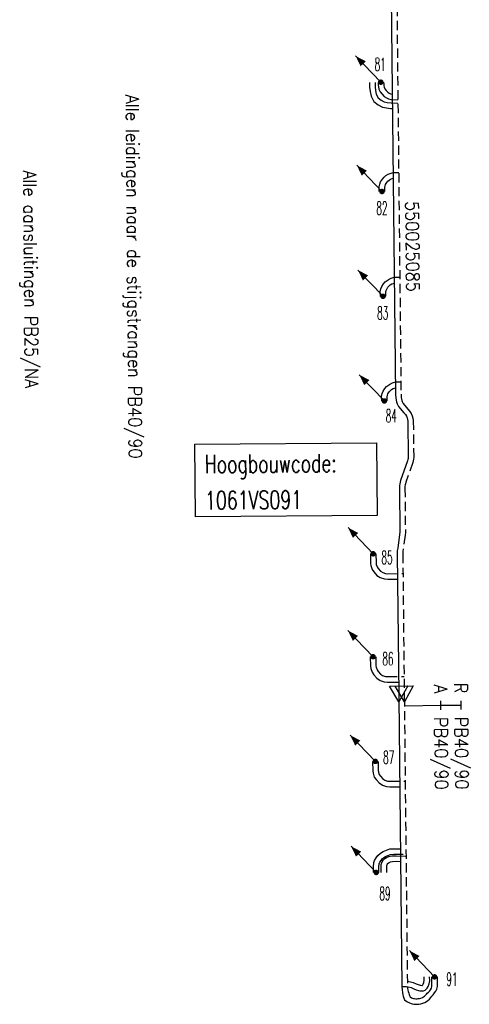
# Model space of a CAD drawing. Header units: millimetres. Extents: x 0 to 118212815, y 0 to 488348790.
# Tile 118 of 143: x 117714115 to 117745044, y 486662239 to 486729977. Entities that reach past the tile are written whole.
import ezdxf
from ezdxf.enums import TextEntityAlignment as Align

# ---------------------------------------------------------------- set-up
doc = ezdxf.new("R2010")
doc.units = ezdxf.units.MM
doc.header["$LTSCALE"] = 200
doc.linetypes.add('HIDDEN2', pattern=[4.7625, 3.175, -1.5875])
for name, color, linetype in [('WW-C-hoogbouw', 7, 'Continuous'), ('WW-C-stijgstrang', 7, 'Continuous'), ('WW-C-VERLOOP', 7, 'Continuous'), ('WW-I-diam', 7, 'Continuous'), ('WW-I-info', 7, 'Continuous'), ('WW-L-aanvoer', 3, 'Continuous'), ('WW-L-retour', 3, 'HIDDEN2')]:
    doc.layers.add(name, color=color, linetype=linetype)
doc.styles.add('DIN17', font='ROMANS.SHX', dxfattribs={"width": 0.9})

# ---------------------------------------------------------------- blocks, each defined once
blk = doc.blocks.new('LR-VERL')
at = {"color": 0, "linetype": 'ByBlock', "lineweight": -2}
blk.add_lwpolyline([(1.08, 0), (-1.08, -1.25), (-1.08, 1.25)], close=True, dxfattribs=at)
blk = doc.blocks.new('LR-styg')
at = {"color": 0, "lineweight": -3}
blk.add_line((0, 0), (2.5, 4.33), dxfattribs=at)
at = {"color": 0, "lineweight": -3, "const_width": 0.375}
blk.add_lwpolyline([(-0.19, 0, 1), (0.19, 0, 1)], format="xyb", close=True, dxfattribs=at)
at = {"color": 0, "lineweight": -3}
blk.add_solid([(2.5, 4.33), (1.32, 3.28), (2.18, 2.78)], dxfattribs=at)
at = {"color": 7, "linetype": 'ByBlock', "lineweight": -2, "style": 'DIN17', "width": 0.5}
blk.add_attdef('*1', text='', height=1.8, dxfattribs=at).set_placement((0, -2.5), align=Align.MIDDLE)
blk = doc.blocks.new('LR-hoogb')
at = {"color": 0, "linetype": 'ByBlock', "lineweight": -3}
blk.add_lwpolyline([(-12.5, 5), (12.5, 5), (12.5, -5), (-12.5, -5)], close=True, dxfattribs=at)
at = {"color": 7, "linetype": 'Continuous', "lineweight": -3, "style": 'DIN17', "width": 0.7}
blk.add_text('Hoogbouwcode:', height=2.5, dxfattribs=at).set_placement((-11.15, 1))
at = {"color": 0, "linetype": 'ByBlock', "lineweight": -3, "style": 'DIN17', "width": 0.7}
for tag, p in [('*1', (-11.15, -4)), ('*2', (-11.15, -9))]:
    blk.add_attdef(tag, p, '', height=2.5, dxfattribs=at)
blk = doc.blocks.new('LR-hyp')
at = {"color": 7, "linetype": 'ByBlock', "lineweight": -3, "style": 'DIN17', "width": 0.9}
blk.add_attdef('*1', text='', height=1.8, dxfattribs=at).set_placement((0, 0), align=Align.MIDDLE)
at = {"color": 7, "linetype": 'ByBlock', "lineweight": -2, "style": 'DIN17', "width": 0.9, "flags": 1}
blk.add_attdef('*2', text='', height=1.8, dxfattribs=at).set_placement((0, -5), align=Align.MIDDLE)
blk = doc.blocks.new('LR-DIAB2')
at = {"color": 0, "linetype": 'Continuous', "lineweight": -3}
blk.add_line((0, 5), (0, 7.8), dxfattribs=at)
at = {"color": 0, "lineweight": -3}
blk.add_line((0, 0), (0, 5), dxfattribs=at)
for points in [[(0.61, 7.8), (0, 7.8), (-0.61, 7.8)], [(0.61, 5), (0, 5), (-0.61, 5)]]:
    blk.add_lwpolyline(points, dxfattribs=at)
at = {"color": 1, "lineweight": -3, "style": 'DIN17', "width": 0.9}
for tag, p in [('*1', (-1.61, 7.8)), ('*2', (-1.61, 5.02))]:
    blk.add_attdef(tag, text='', height=1.8, dxfattribs=at).set_placement(p, align=Align.MIDDLE_RIGHT)
for tag, p in [('*11', (1.61, 7.8)), ('*12', (1.61, 5))]:
    blk.add_attdef(tag, text='', height=1.8, dxfattribs=at).set_placement(p, align=Align.MIDDLE_LEFT)

msp = doc.modelspace()

# ---------------------------------------------------------------- linework, layer by layer
at = {"layer": 'WW-L-aanvoer'}
for p, q in [((117739664, 486732732), (117739968, 486704199)), ((117738177, 486725662), (117738177, 486725338)), ((117738177, 486725338), (117738213, 486725032)), ((117739146, 486725687), (117739155, 486725516)), ((117739155, 486725516), (117739166, 486725421)), ((117739166, 486725421), (117739187, 486725329)), ((117739187, 486725329), (117739244, 486725216)), ((117739244, 486725216), (117739336, 486725094)), ((117738213, 486725032), (117738289, 486724710)), ((117738289, 486724710), (117738474, 486724355)), ((117739336, 486725094), (117739439, 486724985)), ((117739439, 486724985), (117739540, 486724922)), ((117739540, 486724922), (117739627, 486724879)), ((117739627, 486724879), (117739707, 486724855)), ((117739707, 486724855), (117739748, 486724854)), ((117738474, 486724355), (117738771, 486724114)), ((117738771, 486724114), (117739068, 486723966)), ((117739068, 486723966), (117739338, 486723908)), ((117739338, 486723908), (117739632, 486723868)), ((117739632, 486723868), (117739758, 486723868)), ((117739223, 486718440), (117739245, 486718552)), ((117739228, 486718160), (117739223, 486718440)), ((117739245, 486718552), (117739284, 486718649)), ((117739284, 486718649), (117739369, 486718778)), ((117739369, 486718778), (117739450, 486718872)), ((117739450, 486718872), (117739533, 486718944)), ((117739533, 486718944), (117739634, 486719004)), ((117739634, 486719004), (117739727, 486719045)), ((117739727, 486719045), (117739811, 486719072)), ((117739445, 486711568), (117739526, 486711663)), ((117739526, 486711663), (117739609, 486711735)), ((117739609, 486711735), (117739710, 486711795)), ((117739710, 486711795), (117739803, 486711835)), ((117739803, 486711835), (117739887, 486711862)), ((117739299, 486711231), (117739321, 486711342)), ((117739304, 486710950), (117739299, 486711231)), ((117739321, 486711342), (117739360, 486711439)), ((117739360, 486711439), (117739445, 486711568)), ((117739412, 486704143), (117739451, 486704240)), ((117739451, 486704240), (117739537, 486704369)), ((117739537, 486704369), (117739618, 486704464)), ((117739618, 486704464), (117739701, 486704535)), ((117739701, 486704535), (117739801, 486704596)), ((117739801, 486704596), (117739895, 486704636)), ((117739895, 486704636), (117739963, 486704658)), ((117739968, 486704199), (117739980, 486703944)), ((117739390, 486704031), (117739412, 486704143)), ((117739396, 486703751), (117739390, 486704031)), ((117739980, 486703944), (117740025, 486703683)), ((117740025, 486703683), (117740081, 486703540)), ((117740081, 486703540), (117740178, 486703363)), ((117740178, 486703363), (117740531, 486702941)), ((117740531, 486702941), (117740648, 486702806)), ((117740648, 486702806), (117740716, 486702696)), ((117740716, 486702696), (117740765, 486702591)), ((117740765, 486702591), (117740797, 486702478)), ((117740797, 486702478), (117740813, 486702365)), ((117740813, 486702365), (117740840, 486699890)), ((117740792, 486699632), (117740320, 486698278)), ((117740820, 486699721), (117740792, 486699632)), ((117740833, 486699796), (117740820, 486699721)), ((117740840, 486699890), (117740833, 486699796)), ((117740282, 486698154), (117740257, 486698042)), ((117740320, 486698278), (117740282, 486698154)), ((117740239, 486697908), (117740235, 486697758)), ((117740235, 486697758), (117740267, 486694709)), ((117740257, 486698042), (117740239, 486697908)), ((117740267, 486694709), (117740252, 486694562)), ((117740252, 486694562), (117740117, 486693627)), ((117740091, 486693425), (117740086, 486693216)), ((117740117, 486693627), (117740091, 486693425)), ((117738241, 486693229), (117738251, 486692574)), ((117740086, 486693216), (117740190, 486683597)), ((117738251, 486692574), (117738272, 486692418)), ((117738272, 486692418), (117738359, 486692160)), ((117738359, 486692160), (117738480, 486691980)), ((117738480, 486691980), (117738682, 486691749)), ((117738682, 486691749), (117738921, 486691591)), ((117738921, 486691591), (117739201, 486691500)), ((117739201, 486691500), (117739432, 486691484)), ((117739432, 486691484), (117740104, 486691486)), ((117738235, 486686147), (117738245, 486685492)), ((117738245, 486685492), (117738266, 486685336)), ((117738266, 486685336), (117738353, 486685078)), ((117738353, 486685078), (117738474, 486684899)), ((117738474, 486684899), (117738676, 486684668)), ((117738676, 486684668), (117738915, 486684510)), ((117738915, 486684510), (117739195, 486684418)), ((117739195, 486684418), (117739426, 486684402)), ((117739426, 486684402), (117740181, 486684405)), ((117740190, 486683597), (117740191, 486683365)), ((117740191, 486683365), (117740407, 486663437)), ((117738393, 486678945), (117738403, 486678290)), ((117738403, 486678290), (117738424, 486678134)), ((117738424, 486678134), (117738511, 486677876)), ((117738511, 486677876), (117738632, 486677696)), ((117738632, 486677696), (117738834, 486677465)), ((117738834, 486677465), (117739073, 486677308)), ((117739073, 486677308), (117739353, 486677216)), ((117739353, 486677216), (117739584, 486677200)), ((117739584, 486677200), (117740257, 486677203)), ((117738636, 486672323), (117738761, 486672482)), ((117738761, 486672482), (117738933, 486672640)), ((117738933, 486672640), (117739123, 486672751)), ((117739123, 486672751), (117739342, 486672846)), ((117739342, 486672846), (117739580, 486672928)), ((117739580, 486672928), (117739845, 486672937)), ((117739845, 486672937), (117740304, 486672945)), ((117738451, 486671704), (117738476, 486671987)), ((117738452, 486671308), (117738451, 486671704)), ((117738476, 486671987), (117738525, 486672142)), ((117738525, 486672142), (117738636, 486672323)), ((117739363, 486671567), (117739368, 486671783)), ((117739368, 486671783), (117739406, 486671896)), ((117739406, 486671896), (117739422, 486671924)), ((117739422, 486671924), (117739454, 486671953)), ((117739454, 486671953), (117739523, 486671995)), ((117739523, 486671995), (117739614, 486672032)), ((117739614, 486672032), (117739764, 486672066)), ((117739764, 486672066), (117740011, 486672076)), ((117740011, 486672076), (117740313, 486672064)), ((117739365, 486671315), (117739363, 486671567)), ((117742219, 486663456), (117742286, 486663637)), ((117742286, 486663637), (117742318, 486663865)), ((117742318, 486663865), (117742314, 486664125)), ((117742845, 486663467), (117742848, 486663633)), ((117742848, 486663633), (117742846, 486664129)), ((117740407, 486663470), (117740573, 486663473)), ((117740407, 486663437), (117740422, 486663231)), ((117740422, 486663231), (117740444, 486663059)), ((117740444, 486663059), (117740476, 486662885)), ((117740476, 486662885), (117740493, 486662795)), ((117740573, 486663473), (117740730, 486663461)), ((117740730, 486663461), (117740837, 486663442)), ((117740837, 486663442), (117741049, 486663387)), ((117741049, 486663387), (117741237, 486663308)), ((117741237, 486663308), (117741391, 486663242)), ((117741391, 486663242), (117741560, 486663193)), ((117741560, 486663193), (117741647, 486663173)), ((117741647, 486663173), (117741783, 486663155)), ((117741783, 486663155), (117741902, 486663166)), ((117741902, 486663166), (117741999, 486663203)), ((117741999, 486663203), (117742086, 486663270)), ((117742086, 486663270), (117742152, 486663347)), ((117742152, 486663347), (117742219, 486663456)), ((117742469, 486662788), (117742556, 486662898)), ((117742556, 486662898), (117742659, 486663032)), ((117742659, 486663032), (117742732, 486663139)), ((117742732, 486663139), (117742811, 486663290)), ((117742811, 486663290), (117742845, 486663467)), ((117740493, 486662795), (117740529, 486662669)), ((117740529, 486662669), (117740589, 486662553)), ((117740589, 486662553), (117740668, 486662489)), ((117740668, 486662489), (117740789, 486662405)), ((117740789, 486662405), (117740938, 486662337)), ((117740938, 486662337), (117741110, 486662278)), ((117741110, 486662278), (117741219, 486662254)), ((117741219, 486662254), (117741335, 486662240)), ((117741335, 486662240), (117741472, 486662239)), ((117741472, 486662239), (117741583, 486662250)), ((117741583, 486662250), (117741701, 486662270)), ((117741701, 486662270), (117741850, 486662313)), ((117741850, 486662313), (117741989, 486662373)), ((117741989, 486662373), (117742093, 486662433)), ((117742093, 486662433), (117742189, 486662499)), ((117742189, 486662499), (117742302, 486662599)), ((117742302, 486662599), (117742397, 486662700)), ((117742397, 486662700), (117742469, 486662788))]:
    msp.add_line(p, q, dxfattribs=at)
at = {"layer": 'WW-L-retour'}
for p, q in [((117740044, 486732751), (117740348, 486704210)), ((117738557, 486725662), (117738557, 486725360)), ((117738557, 486725360), (117738588, 486725098)), ((117738767, 486725666), (117738776, 486725484)), ((117738776, 486725484), (117738791, 486725356)), ((117738791, 486725356), (117738827, 486725199)), ((117738827, 486725199), (117738919, 486725015)), ((117738588, 486725098), (117738648, 486724844)), ((117738648, 486724844), (117738775, 486724600)), ((117738775, 486724600), (117738978, 486724436)), ((117738919, 486725015), (117739045, 486724848)), ((117739045, 486724848), (117739197, 486724688)), ((117739197, 486724688), (117739354, 486724590)), ((117739354, 486724590), (117739488, 486724524)), ((117739488, 486724524), (117739649, 486724476)), ((117738978, 486724436), (117739195, 486724327)), ((117739195, 486724327), (117739403, 486724282)), ((117739403, 486724282), (117739659, 486724248)), ((117739649, 486724476), (117740132, 486724465)), ((117739659, 486724248), (117740134, 486724245)), ((117739065, 486719007), (117739180, 486719141)), ((117739180, 486719141), (117739309, 486719253)), ((117739309, 486719253), (117739460, 486719343)), ((117739460, 486719343), (117739593, 486719401)), ((117739593, 486719401), (117739727, 486719444)), ((117739727, 486719444), (117739877, 486719464)), ((117739877, 486719464), (117740185, 486719469)), ((117738842, 486718473), (117738879, 486718660)), ((117738848, 486718152), (117738842, 486718473)), ((117738879, 486718660), (117738945, 486718826)), ((117738945, 486718826), (117739065, 486719007)), ((117739021, 486711617), (117739141, 486711798)), ((117739141, 486711798), (117739256, 486711932)), ((117739256, 486711932), (117739385, 486712044)), ((117739385, 486712044), (117739536, 486712134)), ((117739536, 486712134), (117739669, 486712191)), ((117739669, 486712191), (117739803, 486712234)), ((117739803, 486712234), (117739953, 486712255)), ((117739953, 486712255), (117740262, 486712259)), ((117738918, 486711264), (117738955, 486711451)), ((117738924, 486710943), (117738918, 486711264)), ((117738955, 486711451), (117739021, 486711617)), ((117739477, 486704844), (117739628, 486704935)), ((117739628, 486704935), (117739761, 486704992)), ((117739761, 486704992), (117739894, 486705035)), ((117739894, 486705035), (117740045, 486705055)), ((117740045, 486705055), (117740339, 486705060)), ((117739009, 486704065), (117739047, 486704252)), ((117739047, 486704252), (117739113, 486704417)), ((117739113, 486704417), (117739233, 486704599)), ((117739233, 486704599), (117739348, 486704732)), ((117739348, 486704732), (117739477, 486704844)), ((117740348, 486704210), (117740359, 486703985)), ((117739016, 486703743), (117739009, 486704065)), ((117740359, 486703985), (117740393, 486703786)), ((117740393, 486703786), (117740426, 486703702)), ((117740426, 486703702), (117740493, 486703578)), ((117740493, 486703578), (117740820, 486703187)), ((117740820, 486703187), (117740956, 486703031)), ((117740956, 486703031), (117741050, 486702878)), ((117741050, 486702878), (117741123, 486702725)), ((117741123, 486702725), (117741169, 486702557)), ((117741169, 486702557), (117741193, 486702395)), ((117741193, 486702395), (117741220, 486699877)), ((117741154, 486699514), (117740681, 486698160)), ((117741190, 486699632), (117741154, 486699514)), ((117741210, 486699748), (117741190, 486699632)), ((117741220, 486699877), (117741210, 486699748)), ((117740681, 486698160), (117740650, 486698057)), ((117740618, 486697877), (117740615, 486697755)), ((117740615, 486697755), (117740648, 486694690)), ((117740632, 486697974), (117740618, 486697877)), ((117740650, 486698057), (117740632, 486697974)), ((117740629, 486694515), (117740493, 486693576)), ((117740648, 486694690), (117740629, 486694515)), ((117740471, 486693396), (117740466, 486693213)), ((117740493, 486693576), (117740471, 486693396)), ((117738621, 486693234), (117738631, 486692601)), ((117740466, 486693213), (117740570, 486683593)), ((117738631, 486692601), (117738644, 486692504)), ((117738644, 486692504), (117738702, 486692330)), ((117738702, 486692330), (117738782, 486692212)), ((117738782, 486692212), (117738934, 486692038)), ((117738934, 486692038), (117739087, 486691937)), ((117739087, 486691937), (117739274, 486691876)), ((117739274, 486691876), (117739444, 486691864)), ((117739444, 486691864), (117740480, 486691868)), ((117738615, 486686153), (117738625, 486685520)), ((117738625, 486685520), (117738638, 486685422)), ((117738638, 486685422), (117738696, 486685248)), ((117738696, 486685248), (117738776, 486685131)), ((117738776, 486685131), (117738928, 486684956)), ((117738928, 486684956), (117739081, 486684855)), ((117739081, 486684855), (117739268, 486684794)), ((117739268, 486684794), (117739438, 486684783)), ((117739438, 486684783), (117740557, 486684787)), ((117740570, 486683593), (117740571, 486683369)), ((117740571, 486683369), (117740787, 486663461)), ((117738773, 486678951), (117738783, 486678318)), ((117738783, 486678318), (117738796, 486678220)), ((117738796, 486678220), (117738854, 486678046)), ((117738854, 486678046), (117738934, 486677929)), ((117738934, 486677929), (117739086, 486677754)), ((117739086, 486677754), (117739239, 486677653)), ((117739239, 486677653), (117739426, 486677592)), ((117739426, 486677592), (117739596, 486677580)), ((117739596, 486677580), (117740633, 486677584)), ((117739173, 486672340), (117739287, 486672407)), ((117739287, 486672407), (117739449, 486672486)), ((117739350, 486672335), (117739499, 486672396)), ((117739449, 486672486), (117739627, 486672549)), ((117739499, 486672396), (117739713, 486672445)), ((117739627, 486672549), (117739855, 486672557)), ((117739713, 486672445), (117740012, 486672457)), ((117739855, 486672557), (117740688, 486672571)), ((117740012, 486672457), (117740689, 486672428)), ((117738831, 486671688), (117738849, 486671895)), ((117738832, 486671310), (117738831, 486671688)), ((117738849, 486671895), (117738900, 486672014)), ((117738900, 486672014), (117738975, 486672126)), ((117738975, 486672126), (117739054, 486672237)), ((117738983, 486671570), (117738990, 486671849)), ((117738990, 486671849), (117739057, 486672051)), ((117739054, 486672237), (117739173, 486672340)), ((117739057, 486672051), (117739123, 486672166)), ((117739123, 486672166), (117739226, 486672259)), ((117739226, 486672259), (117739350, 486672335)), ((117738982, 486671311), (117738983, 486671570)), ((117740783, 486663837), (117740917, 486663814)), ((117740917, 486663814), (117741172, 486663748)), ((117741172, 486663748), (117741385, 486663657)), ((117741385, 486663657), (117741519, 486663601)), ((117741519, 486663601), (117741656, 486663561)), ((117741656, 486663561), (117741716, 486663547)), ((117741716, 486663547), (117741791, 486663537)), ((117741791, 486663537), (117741813, 486663539)), ((117741813, 486663539), (117741822, 486663546)), ((117741822, 486663546), (117741843, 486663571)), ((117741843, 486663571), (117741876, 486663624)), ((117741876, 486663624), (117741915, 486663730)), ((117741915, 486663730), (117741937, 486663889)), ((117741937, 486663889), (117741935, 486664121)), ((117742468, 486663635), (117742466, 486664127)), ((117742466, 486663485), (117742468, 486663635)), ((117740787, 486663461), (117740797, 486663347)), ((117740797, 486663347), (117740822, 486663210)), ((117740822, 486663210), (117740845, 486663115)), ((117740845, 486663115), (117740880, 486663009)), ((117740880, 486663009), (117740908, 486662916)), ((117740908, 486662916), (117740932, 486662840)), ((117741955, 486662799), (117742037, 486662872)), ((117742037, 486662872), (117742103, 486662942)), ((117742103, 486662942), (117742153, 486662996)), ((117742153, 486662996), (117742230, 486663077)), ((117742230, 486663077), (117742321, 486663165)), ((117742321, 486663165), (117742380, 486663243)), ((117742380, 486663243), (117742439, 486663343)), ((117742439, 486663343), (117742466, 486663485)), ((117740932, 486662840), (117740949, 486662793)), ((117740949, 486662793), (117740979, 486662753)), ((117740979, 486662753), (117741079, 486662690)), ((117741079, 486662690), (117741213, 486662645)), ((117741213, 486662645), (117741283, 486662629)), ((117741283, 486662629), (117741359, 486662620)), ((117741359, 486662620), (117741455, 486662619)), ((117741455, 486662619), (117741533, 486662627)), ((117741533, 486662627), (117741617, 486662641)), ((117741617, 486662641), (117741721, 486662671)), ((117741721, 486662671), (117741817, 486662713)), ((117741817, 486662713), (117741890, 486662755)), ((117741890, 486662755), (117741955, 486662799))]:
    msp.add_line(p, q, dxfattribs=at)

# ---------------------------------------------------------------- block references
at = {"layer": 'WW-C-hoogbouw', "linetype": 'Continuous'}
ref = msp.add_blockref('LR-hoogb', (117732430, 486698328), dxfattribs=dict(at, xscale=500.0000000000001, yscale=500.0000000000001, zscale=500.0000000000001, rotation=0.4538258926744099))
ref.add_attrib('*1', '1061VS091', (117726872, 486696284), dxfattribs={"layer": '0', "color": 7, "linetype": 'ByBlock', "lineweight": -3, "height": 1250, "rotation": 0.45383, "style": 'DIN17', "width": 0.7})
at = {"layer": 'WW-C-stijgstrang', "linetype": 'Continuous'}
ref = msp.add_blockref('LR-styg', (117738956, 486725677), dxfattribs=dict(at, xscale=499.9999999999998, yscale=499.9999999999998, zscale=499.9999999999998, rotation=73.82466113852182))
ref.add_attrib('*1', '81', dxfattribs={"layer": '0', "color": 1, "linetype": 'ByBlock', "lineweight": -2, "height": 900, "style": 'DIN17', "width": 0.5}).set_placement((117738914, 486726913), align=Align.MIDDLE)
ref = msp.add_blockref('LR-styg', (117739038, 486718156), dxfattribs=dict(at, xscale=499.9999999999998, yscale=499.9999999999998, zscale=499.9999999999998, rotation=73.82466113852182))
ref.add_attrib('*1', '82', dxfattribs={"layer": '0', "color": 1, "linetype": 'ByBlock', "lineweight": -2, "height": 900, "style": 'DIN17', "width": 0.5}).set_placement((117739032, 486717012), align=Align.MIDDLE)
ref = msp.add_blockref('LR-styg', (117739114, 486710947), dxfattribs=dict(at, xscale=499.9999999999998, yscale=499.9999999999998, zscale=499.9999999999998, rotation=73.82466113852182))
ref.add_attrib('*1', '83', dxfattribs={"layer": '0', "color": 1, "linetype": 'ByBlock', "lineweight": -2, "height": 900, "style": 'DIN17', "width": 0.5}).set_placement((117739091, 486709802), align=Align.MIDDLE)
ref = msp.add_blockref('LR-styg', (117739206, 486703747), dxfattribs=dict(at, xscale=499.9999999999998, yscale=499.9999999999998, zscale=499.9999999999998, rotation=73.82466113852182))
ref.add_attrib('*1', '84', dxfattribs={"layer": '0', "color": 1, "linetype": 'ByBlock', "lineweight": -2, "height": 900, "style": 'DIN17', "width": 0.5}).set_placement((117739677, 486702729), align=Align.MIDDLE)
ref = msp.add_blockref('LR-styg', (117738431, 486693232), dxfattribs=dict(at, xscale=499.9999999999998, yscale=499.9999999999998, zscale=499.9999999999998, rotation=73.82466113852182))
ref.add_attrib('*1', '85', dxfattribs={"layer": '0', "color": 1, "linetype": 'ByBlock', "lineweight": -2, "height": 900, "style": 'DIN17', "width": 0.5}).set_placement((117739380, 486692978), align=Align.MIDDLE)
ref = msp.add_blockref('LR-styg', (117738425, 486686150), dxfattribs=dict(at, xscale=499.9999999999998, yscale=499.9999999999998, zscale=499.9999999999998, rotation=73.82466113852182))
ref.add_attrib('*1', '86', dxfattribs={"layer": '0', "color": 1, "linetype": 'ByBlock', "lineweight": -2, "height": 900, "style": 'DIN17', "width": 0.5}).set_placement((117739443, 486686011), align=Align.MIDDLE)
ref = msp.add_blockref('LR-styg', (117738583, 486678948), dxfattribs=dict(at, xscale=499.9999999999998, yscale=499.9999999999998, zscale=499.9999999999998, rotation=73.82466113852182))
ref.add_attrib('*1', '87', dxfattribs={"layer": '0', "color": 1, "linetype": 'ByBlock', "lineweight": -2, "height": 900, "style": 'DIN17', "width": 0.5}).set_placement((117739500, 486679232), align=Align.MIDDLE)
ref = msp.add_blockref('LR-styg', (117738642, 486671309), dxfattribs=dict(at, xscale=499.9999999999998, yscale=499.9999999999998, zscale=499.9999999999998, rotation=73.82466113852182))
ref.add_attrib('*1', '89', dxfattribs={"layer": '0', "color": 1, "linetype": 'ByBlock', "lineweight": -2, "height": 900, "style": 'DIN17', "width": 0.5}).set_placement((117739239, 486669860), align=Align.MIDDLE)
ref = msp.add_blockref('LR-styg', (117742656, 486664128), dxfattribs=dict(at, xscale=499.9999999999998, yscale=499.9999999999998, zscale=499.9999999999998, rotation=73.82466113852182))
ref.add_attrib('*1', '91', dxfattribs={"layer": '0', "color": 1, "linetype": 'ByBlock', "lineweight": -2, "height": 900, "style": 'DIN17', "width": 0.5}).set_placement((117743848, 486663968), align=Align.MIDDLE)
at = {"layer": 'WW-C-VERLOOP', "linetype": 'Continuous', "xscale": 500, "yscale": 500, "zscale": 500, "rotation": 270.6225}
for p in [(117740190, 486683597), (117740570, 486683593)]:
    msp.add_blockref('LR-VERL', p, dxfattribs=at)
at = {"layer": 'WW-I-diam', "linetype": 'Continuous', "xscale": 500, "yscale": 500, "zscale": 500, "rotation": 270.6224753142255}
msp.add_blockref('LR-DIAB2', (117740578, 486682780), dxfattribs=at).add_auto_attribs({'*1': 'R', '*11': 'PB40/90', '*2': 'A', '*12': 'PB40/90'})
at = {"layer": 'WW-I-info', "linetype": 'Continuous'}
ref = msp.add_blockref('LR-hyp', (117741140, 486714374, -4090), dxfattribs=dict(at, xscale=500, yscale=500, zscale=500, rotation=270.6113))
ref.add_attrib('*1', '550025085', dxfattribs={"layer": '0', "color": 0, "linetype": 'ByBlock', "lineweight": -3, "height": 900, "rotation": 270.6113, "style": 'DIN17', "width": 0.9}).set_placement((117741140, 486714374, -4090), align=Align.MIDDLE)

# ---------------------------------------------------------------- texts
at = {"layer": 'WW-I-info', "style": 'DIN17', "width": 0.9}
for s, p in [('Alle leidingen naar de stijgstrangen PB40/90', (117721403, 486724808)), ('Alle aansluitingen PB25/NA', (117714355, 486719601))]:
    msp.add_text(s, height=900, rotation=270.51871, dxfattribs=at).set_placement(p)

doc.saveas('drawing.dxf')
